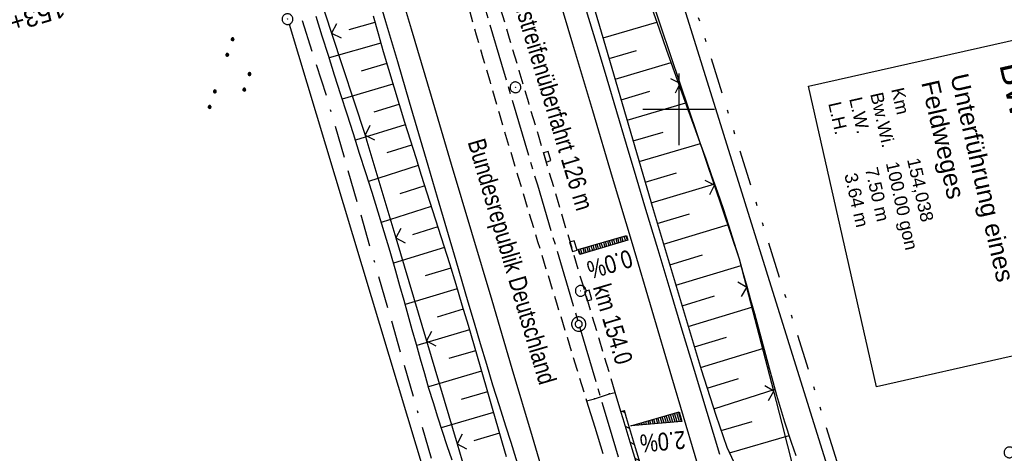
# Model space of a CAD drawing. Extents: x 510737 to 511220, y 470973 to 471938.
# Tile 14 of 25: x 510908 to 511045, y 471452 to 471513. Entities that reach past the tile are written whole.
import ezdxf

# ---------------------------------------------------------------- set-up
doc = ezdxf.new("R2010")
doc.units = 0
doc.header["$LTSCALE"] = 10
doc.header["$MEASUREMENT"] = 0
for name, pattern in [('ACAD_ISO16W100', [73, 15, -6.5, 15, -6.5, 15, -7, 1, -7]), ('ACHSE', [5.5, 4, -0.5, 0.5, -0.5]), ('AUSGEZOGEN', [0]), ('LT00', [0]), ('LT03', [0.5, 0.3, -0.2]), ('LT09', [0.54, 0.2, -0.1, 0.02, -0.1, 0.02, -0.1]), ('LT11', [0.3, 0.2, -0.1])]:
    doc.linetypes.add(name, pattern=pattern)
doc.layers.get('0').update_dxf_attribs({"linetype": 'LT00'})
for name, color, linetype in [('-AX-020', 250, 'ACHSE'), ('-EL-020', 250, 'LT00'), ('-QUE-20O', 11, 'LT00'), ('-ST-20-1', 250, 'LT00'), ('-ST-20-5', 250, 'LT00'), ('BAB-KABEL', 220, 'ACAD_ISO16W100'), ('BRD', 255, 'Continuous'), ('BW_TEXT', 20, 'AUSGEZOGEN'), ('DFK_AB_L', 21, 'LT00'), ('DFK_AB_P', 7, 'LT00'), ('DFK_GZPKT', 250, 'LT00'), ('DFK_NUTZUNG', 250, 'LT00'), ('GEMARKUNGSGRENZE', 3, 'LT09'), ('MITTELSTREIFEN-Ü_LINIE', 250, 'LT11'), ('MITTELSTREIFEN-Ü_TEXT', 250, 'LT03'), ('V95_AFBR_BAB', 250, 'LT00'), ('V95_BOESCH', 250, 'LT00'), ('V95_BORDRINNE', 182, 'LT00'), ('V95_BOSCHUNG', 250, 'LT00'), ('V95_KA_PRUF', 182, 'LT00'), ('V95_LD_MARK', 250, 'LT00'), ('V95_MSUE', 1, 'LT00'), ('V95_PARK_MS', 1, 'LT00'), ('V95_RASTER', 250, 'LT00'), ('V95_RINNE', 182, 'LT00'), ('V95_SINKK', 182, 'LT00'), ('V95_ZAUN', 40, 'LT00')]:
    doc.layers.add(name, color=color, linetype=linetype)
doc.styles.add('Arial', font='ARIAL.TTF')
doc.styles.add('Arial Fett', font='txt', dxfattribs={"width": 0.8})
doc.styles.add('Beschrift', font='ARIAL.TTF')

# ---------------------------------------------------------------- blocks, each defined once
blk = doc.blocks.new('SYMB7010')
at = {"color": 0, "linetype": 'ByBlock'}
for points in [[(-0.031408, 0.499213), (-0.093728, 0.49134), (-0.15457, 0.475719), (-0.212975, 0.452595), (-0.268021, 0.422333), (-0.31884, 0.385411), (-0.36463, 0.342411), (-0.40467, 0.29401), (-0.438329, 0.240973), (-0.465074, 0.184136), (-0.484486, 0.124395), (-0.496256, 0.062692), (-0.5002, 0)], [(-0.5002, 0), (-0.496256, -0.062692), (-0.484486, -0.124395), (-0.465075, -0.184136), (-0.438329, -0.240973), (-0.404671, -0.29401), (-0.36463, -0.342411), (-0.31884, -0.385411), (-0.268021, -0.422333), (-0.212975, -0.452595), (-0.154571, -0.475719), (-0.093728, -0.49134), (-0.031408, -0.499213), (0.031408, -0.499213)], [(0.5002, 0), (0.496256, 0.062692), (0.484485, 0.124395), (0.465074, 0.184136), (0.438329, 0.240973), (0.40467, 0.29401), (0.36463, 0.342411), (0.31884, 0.385411), (0.268021, 0.422333), (0.212975, 0.452595), (0.15457, 0.475719), (0.093728, 0.49134), (0.031408, 0.499213), (-0.031408, 0.499213)], [(0.031408, -0.499213), (0.093728, -0.491341), (0.15457, -0.475719), (0.212975, -0.452595), (0.268021, -0.422333), (0.31884, -0.385411), (0.36463, -0.342411), (0.404671, -0.294011), (0.438329, -0.240974), (0.465075, -0.184136), (0.484486, -0.124395), (0.496256, -0.062692), (0.500201, 0)]]:
    blk.add_lwpolyline(points, dxfattribs=at)
blk = doc.blocks.new('SYMB0003')
at = {"color": 0, "linetype": 'ByBlock'}
for p, q in [((-0.015712, 0), (0.010166, 0.012015)), ((0, -0.021257), (-0.015712, 0)), ((0.010166, 0.012015), (0, -0.021257))]:
    blk.add_line(p, q, dxfattribs=at)
for points in [[(-0.031395, 0.499013), (-0.093691, 0.491144), (-0.154509, 0.475528), (-0.21289, 0.452414), (-0.267913, 0.422164), (-0.318712, 0.385257), (-0.364484, 0.342274), (-0.404509, 0.293893), (-0.438154, 0.240877), (-0.464888, 0.184062), (-0.484292, 0.124345), (-0.496058, 0.062667), (-0.5, 0)], [(-0.5, 0), (-0.496058, -0.062667), (-0.484292, -0.124345), (-0.464888, -0.184062), (-0.438154, -0.240877), (-0.404509, -0.293893), (-0.364485, -0.342274), (-0.318712, -0.385257), (-0.267914, -0.422164), (-0.21289, -0.452414), (-0.154509, -0.475529), (-0.093691, -0.491144), (-0.031395, -0.499014), (0.031395, -0.499014)], [(0.5, 0), (0.496057, 0.062667), (0.484292, 0.124345), (0.464888, 0.184062), (0.438153, 0.240877), (0.404509, 0.293893), (0.364484, 0.342274), (0.318712, 0.385257), (0.267913, 0.422164), (0.21289, 0.452414), (0.154509, 0.475528), (0.093691, 0.491144), (0.031395, 0.499013), (-0.031395, 0.499013)], [(0.031395, -0.499014), (0.093691, -0.491144), (0.154509, -0.475529), (0.21289, -0.452414), (0.267914, -0.422164), (0.318712, -0.385257), (0.364485, -0.342274), (0.404509, -0.293893), (0.438154, -0.240877), (0.464889, -0.184062), (0.484292, -0.124345), (0.496058, -0.062667), (0.5, 0)]]:
    blk.add_lwpolyline(points, dxfattribs=at)
blk = doc.blocks.new('SYMB0002')
at = {"color": 0, "linetype": 'ByBlock'}
for points in [[(-0.031395, 0.499013), (-0.093691, 0.491144), (-0.154509, 0.475528), (-0.21289, 0.452414), (-0.267913, 0.422164), (-0.318712, 0.385257), (-0.364484, 0.342274), (-0.404509, 0.293893), (-0.438154, 0.240877), (-0.464888, 0.184062), (-0.484292, 0.124345), (-0.496058, 0.062667), (-0.5, 0)], [(-0.5, 0), (-0.496058, -0.062667), (-0.484292, -0.124345), (-0.464888, -0.184062), (-0.438154, -0.240877), (-0.404509, -0.293893), (-0.364485, -0.342274), (-0.318712, -0.385257), (-0.267914, -0.422164), (-0.21289, -0.452414), (-0.154509, -0.475529), (-0.093691, -0.491144), (-0.031395, -0.499014), (0.031395, -0.499014)], [(0.5, 0), (0.496057, 0.062667), (0.484292, 0.124345), (0.464888, 0.184062), (0.438153, 0.240877), (0.404509, 0.293893), (0.364484, 0.342274), (0.318712, 0.385257), (0.267913, 0.422164), (0.21289, 0.452414), (0.154509, 0.475528), (0.093691, 0.491144), (0.031395, 0.499013), (-0.031395, 0.499013)], [(0.031395, -0.499014), (0.093691, -0.491144), (0.154509, -0.475529), (0.21289, -0.452414), (0.267914, -0.422164), (0.318712, -0.385257), (0.364485, -0.342274), (0.404509, -0.293893), (0.438154, -0.240877), (0.464889, -0.184062), (0.484292, -0.124345), (0.496058, -0.062667), (0.5, 0)]]:
    blk.add_lwpolyline(points, dxfattribs=at)
blk = doc.blocks.new('SYMB0652')
at = {"color": 0, "linetype": 'ByBlock'}
blk.add_lwpolyline([(-0.15, -0.075), (0.15, -0.075), (0.15, 0.075), (-0.15, 0.075), (-0.15, -0.075)], dxfattribs=at)
blk = doc.blocks.new('SYMB0011')
at = {"color": 0, "linetype": 'ByBlock'}
for p, q in [((0.5, 0), (-0.5, 0)), ((0, 0.5), (0, -0.5))]:
    blk.add_line(p, q, dxfattribs=at)
blk = doc.blocks.new('SYMB0024')
at = {"color": 0, "linetype": 'ByBlock'}
for p, q in [((-0.5, 0.5), (0, 0)), ((0, 0), (0.5, 0.5))]:
    blk.add_line(p, q, dxfattribs=at)
blk = doc.blocks.new('SYMB7111')
at = {"color": 0, "linetype": 'ByBlock'}
for p, q in [((-0.13, 0.202919), (-0.13, 0.177081)), ((-0.125, 0.172895), (-0.125, 0.207105)), ((-0.12, 0.209164), (-0.12, 0.170836)), ((-0.115, 0.170204), (-0.115, 0.209796)), ((-0.11, 0.209164), (-0.11, 0.170836)), ((-0.105, 0.172895), (-0.105, 0.207105)), ((-0.1, 0.202919), (-0.1, 0.177081)), ((-0.095, 0.189874), (-0.095, 0.190146)), ((0.1, 0.202919), (0.1, 0.177081)), ((0.105, 0.172895), (0.105, 0.207105)), ((0.11, 0.209164), (0.11, 0.170836)), ((0.115, 0.170204), (0.115, 0.209796)), ((0.12, 0.209164), (0.12, 0.170836)), ((0.125, 0.172895), (0.125, 0.207105)), ((0.13, 0.202919), (0.13, 0.177081)), ((0.135, 0.189874), (0.135, 0.190146)), ((-0.515, -0.177081), (-0.515, -0.202919)), ((-0.51, -0.207105), (-0.51, -0.172895)), ((-0.505, -0.170836), (-0.505, -0.209164)), ((-0.5, -0.209796), (-0.5, -0.170204)), ((-0.495, -0.170836), (-0.495, -0.209164)), ((-0.49, -0.207105), (-0.49, -0.172895)), ((-0.485, -0.177081), (-0.485, -0.202919)), ((-0.48, -0.190126), (-0.48, -0.189854)), ((-0.285, -0.177081), (-0.285, -0.202919)), ((-0.28, -0.207105), (-0.28, -0.172895)), ((-0.275, -0.170836), (-0.275, -0.209164)), ((-0.27, -0.209796), (-0.27, -0.170204)), ((-0.265, -0.170836), (-0.265, -0.209164)), ((-0.26, -0.207105), (-0.26, -0.172895)), ((-0.255, -0.177081), (-0.255, -0.202919)), ((-0.25, -0.190126), (-0.25, -0.189854)), ((0.255, -0.177081), (0.255, -0.202919)), ((0.26, -0.207105), (0.26, -0.172895)), ((0.265, -0.170836), (0.265, -0.209164)), ((0.27, -0.209796), (0.27, -0.170204)), ((0.275, -0.170836), (0.275, -0.209164)), ((0.28, -0.207105), (0.28, -0.172895)), ((0.285, -0.177081), (0.285, -0.202919)), ((0.29, -0.190126), (0.29, -0.189854)), ((0.485, -0.177081), (0.485, -0.202919)), ((0.49, -0.207105), (0.49, -0.172895)), ((0.495, -0.170836), (0.495, -0.209164)), ((0.5, -0.209796), (0.5, -0.170204)), ((0.505, -0.170836), (0.505, -0.209164)), ((0.51, -0.207105), (0.51, -0.172895)), ((0.515, -0.177081), (0.515, -0.202919)), ((0.52, -0.190126), (0.52, -0.189854))]:
    blk.add_line(p, q, dxfattribs=at)
for points in [[(-0.095, 0.19), (-0.096981, 0.198678), (-0.10253, 0.205637), (-0.11055, 0.209499), (-0.11945, 0.209499), (-0.12747, 0.205637), (-0.133019, 0.198678), (-0.135, 0.19), (-0.133019, 0.181322), (-0.12747, 0.174363), (-0.11945, 0.170501), (-0.11055, 0.170501), (-0.10253, 0.174363), (-0.096981, 0.181322), (-0.095, 0.19)], [(0.135, 0.19), (0.133019, 0.198678), (0.12747, 0.205637), (0.11945, 0.209499), (0.11055, 0.209499), (0.10253, 0.205637), (0.096981, 0.198678), (0.095, 0.19), (0.096981, 0.181322), (0.10253, 0.174363), (0.11055, 0.170501), (0.11945, 0.170501), (0.12747, 0.174363), (0.133019, 0.181322), (0.135, 0.19)], [(-0.48, -0.19), (-0.481981, -0.181322), (-0.48753, -0.174363), (-0.49555, -0.170501), (-0.50445, -0.170501), (-0.51247, -0.174363), (-0.518019, -0.181322), (-0.52, -0.19), (-0.518019, -0.198678), (-0.51247, -0.205637), (-0.50445, -0.209499), (-0.49555, -0.209499), (-0.48753, -0.205637), (-0.481981, -0.198678), (-0.48, -0.19)], [(-0.25, -0.19), (-0.251981, -0.181322), (-0.25753, -0.174363), (-0.26555, -0.170501), (-0.27445, -0.170501), (-0.28247, -0.174363), (-0.288019, -0.181322), (-0.29, -0.19), (-0.288019, -0.198678), (-0.28247, -0.205637), (-0.27445, -0.209499), (-0.26555, -0.209499), (-0.25753, -0.205637), (-0.251981, -0.198678), (-0.25, -0.19)], [(0.29, -0.19), (0.288019, -0.181322), (0.28247, -0.174363), (0.27445, -0.170501), (0.26555, -0.170501), (0.25753, -0.174363), (0.251981, -0.181322), (0.25, -0.19), (0.251981, -0.198678), (0.25753, -0.205637), (0.26555, -0.209499), (0.27445, -0.209499), (0.28247, -0.205637), (0.288019, -0.198678), (0.29, -0.19)], [(0.52, -0.19), (0.518019, -0.181322), (0.51247, -0.174363), (0.50445, -0.170501), (0.49555, -0.170501), (0.48753, -0.174363), (0.481981, -0.181322), (0.48, -0.19), (0.481981, -0.198678), (0.48753, -0.205637), (0.49555, -0.209499), (0.50445, -0.209499), (0.51247, -0.205637), (0.518019, -0.198678), (0.52, -0.19)]]:
    blk.add_lwpolyline(points, dxfattribs=at)

msp = doc.modelspace()

# ---------------------------------------------------------------- hatches: boundary and pattern name
at = {"layer": 'V95_BORDRINNE'}
h = msp.add_hatch(dxfattribs=at)
h.set_pattern_fill('ANSI31', color=256, scale=13, angle=285.8974743, style=0)
h.paths.add_polyline_path([(510996.32, 471444.87), (510995.84, 471444.73), (510996.68, 471441.92), (510997.77, 471438.21), (510998.25, 471438.36), (510997.16, 471442.06)])
h.paths.add_polyline_path([(510994.95, 471449.47), (510993.84, 471453.17), (510992.73, 471456.87), (510992.41, 471457.91), (510991.93, 471457.77), (510992.25, 471456.72), (510993.36, 471453.02), (510994.47, 471449.32), (510995.45, 471446.03), (510995.93, 471446.17)])

# ---------------------------------------------------------------- linework, layer by layer
at = {"layer": '-AX-020', "ltscale": 0.2, "flags": 128}
msp.add_lwpolyline([(510872.26, 471905.73), (510873.18, 471900.44), (510874.84, 471891.24), (510876.54, 471882.05), (510878.3, 471872.88), (510880.1, 471863.71), (510881.95, 471854.55), (510883.84, 471845.4), (510885.78, 471836.26), (510887.76, 471827.12), (510889.78, 471818), (510891.83, 471808.88), (510893.93, 471799.78), (510896.06, 471790.68), (510898.23, 471781.59), (510900.44, 471772.51), (510902.67, 471763.44), (510904.94, 471754.37), (510907.24, 471745.32), (510909.57, 471736.27), (510911.93, 471727.22), (510914.31, 471718.19), (510916.72, 471709.16), (510919.15, 471700.14), (510921.61, 471691.12), (510924.09, 471682.11), (510926.59, 471673.11), (510929.1, 471664.11), (510931.64, 471655.12), (510934.19, 471646.13), (510936.76, 471637.14), (510939.34, 471628.16), (510941.94, 471619.19), (510944.55, 471610.22), (510947.17, 471601.25), (510949.8, 471592.28), (510952.43, 471583.31), (510955.08, 471574.35), (510957.73, 471565.39), (510960.38, 471556.43), (510963.04, 471547.47), (510967.7, 471531.77), (510970.25, 471523.2), (510975.26, 471506.32), (510980.27, 471489.44), (510985.27, 471472.57), (510990.27, 471455.68), (510995.25, 471438.8), (511000.21, 471421.91), (511005.16, 471405.01), (511010.09, 471388.11), (511014.99, 471371.2), (511019.86, 471354.28), (511024.7, 471337.36), (511029.51, 471320.42), (511034.28, 471303.47), (511039.01, 471286.52), (511043.7, 471269.55), (511048.34, 471252.56), (511052.93, 471235.57), (511057.46, 471218.56), (511061.95, 471201.53), (511066.37, 471184.49), (511070.73, 471167.43), (511075.02, 471150.36), (511079.24, 471133.27), (511083.39, 471116.16), (511086.57, 471102.84), (511090.59, 471085.7), (511094.53, 471068.54), (511098.39, 471051.37), (511102.17, 471034.17), (511105.87, 471016.96), (511107.23, 471010.5)], dxfattribs=at)
at = {"layer": '-QUE-20O'}
for p, q in [((510991.69, 471481.36), (510991.49, 471482.03)), ((510991.78, 471482.11), (510991.98, 471481.44)), ((510992.26, 471481.53), (510992.06, 471482.2)), ((510992.35, 471482.28), (510992.55, 471481.61)), ((510992.84, 471481.7), (510992.64, 471482.37)), ((510987.09, 471479.99), (510986.89, 471480.66)), ((510987.17, 471480.75), (510987.37, 471480.08)), ((510987.66, 471480.16), (510987.46, 471480.83)), ((510987.75, 471480.92), (510987.95, 471480.25)), ((510988.24, 471480.33), (510988.04, 471481)), ((510988.32, 471481.09), (510988.52, 471480.42)), ((510988.81, 471480.5), (510988.61, 471481.17)), ((510988.9, 471481.26), (510989.1, 471480.59)), ((510989.39, 471480.67), (510989.19, 471481.34)), ((510989.48, 471481.43), (510989.67, 471480.76)), ((510989.96, 471480.84), (510989.76, 471481.51)), ((510990.05, 471481.6), (510990.25, 471480.93)), ((510990.54, 471481.01), (510990.34, 471481.69)), ((510990.63, 471481.77), (510990.82, 471481.1)), ((510991.11, 471481.18), (510990.91, 471481.86)), ((510991.2, 471481.94), (510991.4, 471481.27)), ((510986.02, 471480.41), (510986.22, 471479.74)), ((510986.51, 471479.82), (510986.31, 471480.49)), ((510986.6, 471480.58), (510986.8, 471479.91)), ((510998.55, 471457.29), (510998.86, 471456.24)), ((510999.16, 471456.27), (510998.84, 471457.37)), ((510999.13, 471457.46), (510999.47, 471456.3)), ((510999.77, 471456.33), (510999.41, 471457.54)), ((510999.7, 471457.63), (511000.08, 471456.35)), ((511000.38, 471456.38), (510999.99, 471457.71)), ((510993.95, 471455.93), (510993.98, 471455.81)), ((510994.29, 471455.83), (510994.24, 471456.02)), ((510994.52, 471456.1), (510994.59, 471455.86)), ((510994.9, 471455.89), (510994.81, 471456.19)), ((510995.1, 471456.27), (510995.2, 471455.92)), ((510995.51, 471455.94), (510995.39, 471456.36)), ((510995.67, 471456.44), (510995.81, 471455.97)), ((510996.12, 471456), (510995.96, 471456.52)), ((510996.25, 471456.61), (510996.42, 471456.03)), ((510996.73, 471456.05), (510996.54, 471456.69)), ((510996.83, 471456.78), (510997.03, 471456.08)), ((510997.34, 471456.11), (510997.11, 471456.86)), ((510997.4, 471456.95), (510997.64, 471456.14)), ((510997.95, 471456.16), (510997.69, 471457.03)), ((510997.98, 471457.12), (510998.25, 471456.19)), ((510998.56, 471456.22), (510998.26, 471457.2)), ((510993.37, 471455.76), (510993.38, 471455.75)), ((510993.68, 471455.78), (510993.66, 471455.85))]:
    msp.add_line(p, q, dxfattribs=at)
for points in [[(510986.18, 471479.72), (510985.98, 471480.39), (510992.69, 471482.38), (510992.89, 471481.71), (510986.18, 471479.72)], [(511000.44, 471456.39), (510993.33, 471455.75), (511000.04, 471457.73), (511000.44, 471456.39)]]:
    msp.add_lwpolyline(points, dxfattribs=at)
at = {"layer": 'BAB-KABEL', "ltscale": 0.03, "flags": 128}
msp.add_lwpolyline([(510850.82, 471900.89), (510856.18, 471866.27), (510867.23, 471812.82), (510879.85, 471762.88), (510891.51, 471713.81), (510903.79, 471665.07), (510916.06, 471616.28), (510929.64, 471568.08), (510950.96, 471501.37), (510971.61, 471429.82), (510974.35, 471422.76), (510989.55, 471366.87), (511004.5, 471314.2), (511016.36, 471270.84), (511026.28, 471232.42), (511039.24, 471184.15), (511056.6, 471116.88), (511065.91, 471078.27), (511077.6, 471030.01), (511083.57, 471005.16)], dxfattribs=at)
at = {"layer": 'BW_TEXT'}
msp.add_lwpolyline([(511056.01, 471511.78), (511065.49, 471469.77), (511027.61, 471461.22), (511018.13, 471503.23)], close=True, dxfattribs=at)
at = {"layer": 'DFK_AB_L'}
for p, q in [((510997.15, 471525.71), (511021.99, 471446.04)), ((510945.61, 471511.89), (510970.08, 471430.71))]:
    msp.add_line(p, q, dxfattribs=at)
at = {"layer": 'GEMARKUNGSGRENZE', "ltscale": 2.5, "flags": 128}
msp.add_lwpolyline([(510899.31, 471911.84), (510912.91, 471849.01), (510930.53, 471767.72), (510947.5, 471695.56), (510972.15, 471610.02), (510987.56, 471561.13), (510988.88, 471556.96), (510998.36, 471526.88), (511023.64, 471445.76), (511025.92, 471438.31), (511028.87, 471429.14), (511055.24, 471334.96), (511075.56, 471262.69), (511076.64, 471258.87), (511081.08, 471243.06), (511102.94, 471153.98), (511126.45, 471060.17), (511135.35, 471016.84)], dxfattribs=at)
at = {"layer": 'MITTELSTREIFEN-Ü_LINIE', "flags": 128}
for points in [[(510991.14, 471460.42), (510988.89, 471467.93), (510986.64, 471475.43), (510984.41, 471482.93), (510983.07, 471487.42), (510981.74, 471491.91), (510980.41, 471496.4), (510979.07, 471500.89), (510977.74, 471505.38), (510976.39, 471509.9), (510975.04, 471514.42), (510973.69, 471518.94), (510972.34, 471523.46), (510970.99, 471527.99), (510968.76, 471535.44), (510966.55, 471542.89), (510964.33, 471550.34), (510961.73, 471559.12), (510959.13, 471567.91), (510957.79, 471572.44), (510956.46, 471576.97), (510955.12, 471581.51)], [(510951.09, 471580.32), (510952.43, 471575.79), (510953.77, 471571.27), (510955.1, 471566.74), (510956.15, 471563.17), (510957.2, 471559.6), (510958.25, 471556.03), (510959.31, 471552.46), (510960.37, 471548.89), (510961.33, 471545.69), (510962.29, 471542.49), (510963.26, 471539.29), (510964.22, 471536.09), (510965.19, 471532.88), (510966.14, 471529.68), (510967.09, 471526.48), (510968.03, 471523.26), (510968.97, 471520.05), (510969.89, 471516.83), (510970.82, 471513.61), (510971.74, 471510.4), (510972.67, 471507.18), (510973.61, 471503.97), (510974.92, 471499.47), (510976.25, 471494.98), (510977.6, 471490.5), (510978.95, 471486.02), (510980.31, 471481.54), (510981.67, 471477.08), (510983.04, 471472.62), (510984.41, 471468.16), (510985.78, 471463.7), (510987.15, 471459.24)]]:
    msp.add_lwpolyline(points, dxfattribs=at)
at = {"layer": 'V95_AFBR_BAB'}
for points in [[(510979.56, 471444.39), (510978.81, 471446.65), (510978.07, 471448.91), (510977.32, 471451.17), (510976.59, 471453.43), (510975.86, 471455.7), (510974.96, 471458.58), (510974.07, 471461.46), (510973.2, 471464.35), (510972.33, 471467.24), (510971.48, 471470.13), (510970.63, 471473.03), (510969.78, 471475.92), (510968.94, 471478.82), (510967.64, 471483.26), (510966.34, 471487.7), (510965.03, 471492.13), (510963.73, 471496.57), (510962.42, 471501.01), (510960.78, 471506.62), (510959.13, 471512.23), (510957.48, 471517.84)], [(511005.75, 471451.75), (511004.87, 471454.7), (511003.99, 471457.64), (511003.1, 471460.58), (511002.21, 471463.52), (511000.5, 471469.14), (510998.81, 471474.76), (510997.11, 471480.37), (510995.43, 471485.99), (510994.06, 471490.55), (510992.7, 471495.1), (510991.35, 471499.65), (510989.99, 471504.2), (510988.64, 471508.76), (510986.96, 471514.38)], [(510987.15, 471459.24), (510988.28, 471455.57), (510989.41, 471451.89)]]:
    msp.add_lwpolyline(points, dxfattribs=at)
at = {"layer": 'V95_AFBR_BAB', "color": 2}
msp.add_lwpolyline([(510991.93, 471457.77), (510991.14, 471460.42)], dxfattribs=at)
at = {"layer": 'V95_BOESCH'}
for points in [[(510983.17, 471531.25), (510989.8, 471508.78), (510996.43, 471485.98), (511003.15, 471463.62), (511005.2, 471457.26), (511006.72, 471452.77), (511008.3, 471449.37)], [(511016.41, 471451.55), (511016.07, 471452.5), (511015.74, 471453.45), (511015.43, 471454.39), (511015.12, 471455.32), (511014.83, 471456.26), (511014.27, 471458.13), (511013.72, 471460.01), (511013.19, 471461.9), (511012.66, 471463.8), (511012.15, 471465.7), (511011.64, 471467.61), (511011.13, 471469.52), (511010.61, 471471.43), (511010.09, 471473.35), (511009.57, 471475.26), (511009.02, 471477.16), (511008.47, 471479.06), (511007.75, 471481.41), (511007, 471483.75), (511006.24, 471486.08), (511005.45, 471488.4), (511004.64, 471490.72), (511003.83, 471493.03), (511003, 471495.34), (511002.17, 471497.64), (511001.33, 471499.95), (511000.5, 471502.25), (510999.42, 471505.24), (510998.35, 471508.23), (510997.3, 471511.23), (510996.26, 471514.23)], [(510968.39, 471450.97), (510967.69, 471452.95), (510967.02, 471454.95), (510966.37, 471456.96), (510965.75, 471458.98), (510965.14, 471461), (510964.54, 471463.04), (510963.96, 471465.08), (510963.38, 471467.12), (510962.81, 471469.17), (510962.24, 471471.22), (510961.67, 471473.27), (510961.09, 471475.32), (510960.51, 471477.36), (510959.7, 471480.13), (510958.88, 471482.88), (510958.04, 471485.63), (510957.19, 471488.38), (510956.33, 471491.12), (510955.46, 471493.85), (510954.59, 471496.59), (510953.71, 471499.32), (510952.83, 471502.05), (510951.96, 471504.78), (510951.09, 471507.51), (510950.22, 471510.24), (510949.37, 471512.98)], [(510957.33, 471513.07), (510958.04, 471510.59), (510958.76, 471508.1), (510959.48, 471505.62), (510960.21, 471503.14), (510960.96, 471500.67), (510961.72, 471498.19), (510962.5, 471495.72), (510963.28, 471493.25), (510964.07, 471490.79), (510964.86, 471488.32), (510965.65, 471485.86), (510966.43, 471483.39), (510967.21, 471480.93), (510967.98, 471478.46), (510968.87, 471475.58), (510969.73, 471472.7), (510970.59, 471469.82), (510971.44, 471466.93), (510972.28, 471464.04), (510973.12, 471461.15), (510973.96, 471458.25), (510974.8, 471455.35), (510975.36, 471453.41), (510975.93, 471451.47)]]:
    msp.add_lwpolyline(points, dxfattribs=at)
at = {"layer": 'V95_BOSCHUNG'}
for p, q in [((510957.6, 471512.14), (510953.94, 471511.1)), ((510989.44, 471509.99), (510996.96, 471512.21)), ((510958.42, 471509.26), (510951.19, 471507.19)), ((510990.28, 471507.11), (510994.12, 471508.24)), ((510959.25, 471506.39), (510955.68, 471505.36)), ((510991.12, 471504.23), (510998.96, 471506.54)), ((510960.1, 471503.54), (510953.03, 471501.44)), ((510991.96, 471501.35), (510995.96, 471502.53)), ((510960.95, 471500.69), (510957.45, 471499.63)), ((510992.79, 471498.47), (511000.99, 471500.89)), ((510961.83, 471497.84), (510954.87, 471495.68)), ((510993.63, 471495.59), (510997.82, 471496.82)), ((510962.72, 471495), (510959.26, 471493.9)), ((510994.47, 471492.71), (511003.04, 471495.23)), ((510963.63, 471492.16), (510956.7, 471489.93)), ((510995.31, 471489.83), (510999.68, 471491.12)), ((510964.54, 471489.31), (510961.07, 471488.18)), ((510996.15, 471486.93), (511005.04, 471489.58)), ((510965.46, 471486.44), (510958.48, 471484.2)), ((510997.01, 471484.05), (511001.51, 471485.4)), ((510966.38, 471483.57), (510962.86, 471482.46)), ((510997.87, 471481.16), (511006.95, 471483.92)), ((510967.29, 471480.69), (510960.18, 471478.49)), ((510998.74, 471478.29), (511003.3, 471479.67)), ((510999.6, 471475.42), (511008.73, 471478.19)), ((510968.18, 471477.81), (510964.6, 471476.71)), ((510969.06, 471474.93), (510961.82, 471472.74)), ((511000.47, 471472.54), (511005.01, 471473.92)), ((511001.33, 471469.67), (511010.35, 471472.41)), ((510969.93, 471472.05), (510966.27, 471470.95)), ((510970.78, 471469.16), (510963.42, 471466.98)), ((511002.19, 471466.8), (511006.66, 471468.15)), ((510971.63, 471466.27), (510967.93, 471465.19)), ((511003.06, 471463.9), (511011.9, 471466.63)), ((510972.47, 471463.39), (510965.07, 471461.22)), ((511003.99, 471461.02), (511008.33, 471462.39)), ((510973.3, 471460.51), (510969.62, 471459.43)), ((511004.92, 471458.12), (511013.46, 471460.91)), ((510974.14, 471457.63), (510966.84, 471455.49)), ((511005.93, 471455.1), (511010.27, 471456.38)), ((510974.97, 471454.75), (510971.39, 471453.69)), ((511007.09, 471451.97), (511015.43, 471454.43))]:
    msp.add_line(p, q, dxfattribs=at)
at = {"layer": 'V95_LD_MARK'}
for points in [[(511016.69, 471326.55), (511013.8, 471336.73), (511010.89, 471346.9), (511007.97, 471357.07), (511005.04, 471367.23), (511002.1, 471377.39), (510999.15, 471387.55), (510996.38, 471397.08), (510993.59, 471406.61), (510990.8, 471416.13), (510988, 471425.66), (510985.2, 471435.18), (510982.39, 471444.7), (510979.58, 471454.23), (510976.76, 471463.74), (510973.94, 471473.26), (510971.12, 471482.78), (510968.3, 471492.3), (510965.48, 471501.82), (510962.69, 471511.2), (510959.91, 471520.58)], [(511037.46, 471330.53), (511034.33, 471341.55), (511031.18, 471352.57), (511028.02, 471363.58), (511024.84, 471374.6), (511021.66, 471385.6), (511018.46, 471396.61), (511015.25, 471407.61), (511012.03, 471418.6), (511008.8, 471429.6), (511005.56, 471440.59), (511002.31, 471451.58), (510999.06, 471462.57), (510996.3, 471471.87), (510993.54, 471481.18), (510990.77, 471490.48), (510988.01, 471499.78), (510985.24, 471509.09), (510982.47, 471518.39)]]:
    msp.add_lwpolyline(points, dxfattribs=at)
at = {"layer": 'V95_PARK_MS'}
msp.add_lwpolyline([(510987.15, 471459.24), (510987.52, 471459.33), (510987.89, 471459.43), (510988.26, 471459.54), (510988.68, 471459.67), (510989.09, 471459.82), (510989.5, 471459.97), (510989.91, 471460.11), (510990.32, 471460.24), (510990.73, 471460.34), (510991.14, 471460.42)], dxfattribs=at)
at = {"layer": 'V95_RASTER'}
for p, q in [((511000, 471505), (511000, 471495)), ((511005, 471500), (510995, 471500))]:
    msp.add_line(p, q, dxfattribs=at)
at = {"layer": 'V95_RINNE'}
msp.add_line((510991.93, 471457.77), (510992.41, 471457.91), dxfattribs=at)
for points in [[(510997.77, 471438.21), (510996.68, 471441.92), (510995.57, 471445.62), (510994.47, 471449.32), (510993.36, 471453.02), (510992.25, 471456.72), (510991.93, 471457.77)], [(510998.25, 471438.35), (510997.16, 471442.06), (510996.05, 471445.76), (510994.95, 471449.47), (510993.84, 471453.17), (510992.73, 471456.87), (510992.41, 471457.91)]]:
    msp.add_lwpolyline(points, dxfattribs=at)
at = {"layer": 'V95_ZAUN'}
for p, q in [((510946.87, 471524.91), (510951.54, 471510.65)), ((511000.21, 471503.62), (510995.42, 471517.84)), ((510951.54, 471510.65), (510956.21, 471496.4)), ((511005, 471489.41), (511000.21, 471503.62)), ((510960.5, 471482.03), (510964.77, 471467.65)), ((511013.28, 471460.59), (511009.51, 471475.11)), ((510964.77, 471467.65), (510969.05, 471453.27)), ((510969.05, 471453.27), (510973.32, 471438.89))]:
    msp.add_line(p, q, dxfattribs=at)
for points in [[(510956.21, 471496.4), (510956.48, 471495.57), (510960.5, 471482.03)], [(511009.51, 471475.11), (511008.48, 471479.05), (511005, 471489.41)], [(511016.43, 471446.26), (511016.84, 471446.53), (511014.44, 471456.11), (511013.28, 471460.59)]]:
    msp.add_lwpolyline(points, dxfattribs=at)

# ---------------------------------------------------------------- block references
at = {"layer": '-ST-20-1', "rotation": 258.929999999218}
msp.add_blockref('SYMB0002', (510986.04, 471469.98), dxfattribs=at)
at = {"layer": '-ST-20-5', "xscale": 1.999999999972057, "yscale": 2, "zscale": 2, "rotation": 258.9300000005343}
msp.add_blockref('SYMB0002', (510986.04, 471469.98), dxfattribs=at)
at = {"layer": 'DFK_AB_P', "xscale": 1.499999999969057, "yscale": 1.5, "zscale": 1.5, "rotation": 251.2881100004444}
msp.add_blockref('SYMB0003', (510945.39, 471512.61), dxfattribs=at)
at = {"layer": 'DFK_GZPKT', "xscale": 1.499999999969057, "yscale": 1.5, "zscale": 1.5, "rotation": 251.2881100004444}
msp.add_blockref('SYMB7010', (511046.16, 471452.05), dxfattribs=at)
at = {"layer": 'DFK_NUTZUNG', "xscale": 9.999999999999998, "yscale": 10, "zscale": 10, "rotation": 251.28826}
msp.add_blockref('SYMB7111', (510937.92, 471504.46), dxfattribs=at)
at = {"layer": 'V95_KA_PRUF', "xscale": 1.500000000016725, "yscale": 1.500000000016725, "zscale": 1.5, "rotation": 282.7179066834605}
for p in [(510977.21, 471503.08), (510986.32, 471474.63)]:
    msp.add_blockref('SYMB0003', p, dxfattribs=at)
at = {"layer": 'V95_MSUE', "xscale": 0.1000000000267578, "yscale": 0.1000000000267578, "zscale": 0.1, "rotation": 282.7179066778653}
for p in [(510990.32, 471460.24), (510988.26, 471459.54)]:
    msp.add_blockref('SYMB0011', p, dxfattribs=at)
at = {"layer": 'V95_SINKK', "zscale": 4.5}
for p, xscale, yscale, rotation in [((510981.63, 471493.38), 4.499999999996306, 4.499999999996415, 286.5384996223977), ((510985.29, 471480.88), 4.499999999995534, 4.499999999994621, 286.5944666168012), ((510987.37, 471473.97), 4.49999999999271, 4.499999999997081, 286.6435253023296)]:
    msp.add_blockref('SYMB0652', p, dxfattribs=dict(at, xscale=xscale, yscale=yscale, rotation=rotation))
at = {"layer": 'V95_ZAUN', "yscale": 2.100000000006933, "zscale": 2.1}
for p, xscale, rotation in [((510951.54, 471510.65), 2.100000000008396, 288.1393366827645), ((511000.21, 471503.62), 2.100000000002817, 108.6104966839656), ((510956.21, 471496.4), 2.100000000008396, 288.1393366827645), ((511005, 471489.41), 2.100000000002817, 108.6104966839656), ((510960.5, 471482.03), 2.10000000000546, 286.5431466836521), ((511009.51, 471475.11), 2.100000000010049, 104.5541366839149), ((510964.77, 471467.65), 2.10000000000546, 286.5431466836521), ((511013.28, 471460.59), 2.100000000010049, 104.5541366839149), ((510969.05, 471453.27), 2.10000000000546, 286.5431466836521)]:
    msp.add_blockref('SYMB0024', p, dxfattribs=dict(at, xscale=xscale, rotation=rotation))

# ---------------------------------------------------------------- texts
at = {"layer": '-EL-020', "style": 'Arial'}
msp.add_text(' km 153+944.489', height=2.5, rotation=-163.4571, dxfattribs=at).set_placement((510920.2, 471517.27))
at = {"layer": '-QUE-20O', "style": 'Beschrift', "width": 0.8}
for s, rotation, p in [('0.0%%%', -163.492, (510993.08, 471480.45)), ('2.0%%%', -174.8647, (511000.83, 471455.08))]:
    msp.add_text(s, height=2.5, rotation=rotation, dxfattribs=at).set_placement(p)
at = {"layer": '-ST-20-5', "style": 'Arial Fett', "width": 0.8}
msp.add_text(' km 154.0', height=2.5, rotation=-73.5087, dxfattribs=at).set_placement((510987.78, 471475.89))
at = {"layer": 'BRD', "style": 'Beschrift', "width": 0.8}
msp.add_text('Bundesrepublik Deutschland', height=2.5, rotation=286.4231, dxfattribs=at).set_placement((510970.51, 471495.44))
at = {"layer": 'BW_TEXT', "insert": (511053.85, 471508.27), "char_height": 2, "width": 37.5546, "attachment_point": 1, "rotation": 282.7179, "style": 'Beschrift'}
msp.add_mtext('{\\Funir_o|c0;\\H1.75x;6638753\\P\\fArial|b0|i0|c0|p34;BW N_93_B154a\\W0.8;\\P\\H0.3714x;\\W1;\\P\\H1.924x;Unterführung eines\\PFeldweges\\P\\H0.1999x;\\P\\H3.602x;Km         154,038\\PBw.Wi.   100.00 gon\\PL.W.       7.50 m\\PL.H.        3.64 m}', dxfattribs=at)
at = {"layer": 'MITTELSTREIFEN-Ü_TEXT', "style": 'Arial', "width": 0.8}
msp.add_text('Mittelstreifenüberfahrt 126 m', height=2.5, rotation=286.7552, dxfattribs=at).set_placement((510975.51, 471519.69))

doc.saveas('drawing.dxf')
